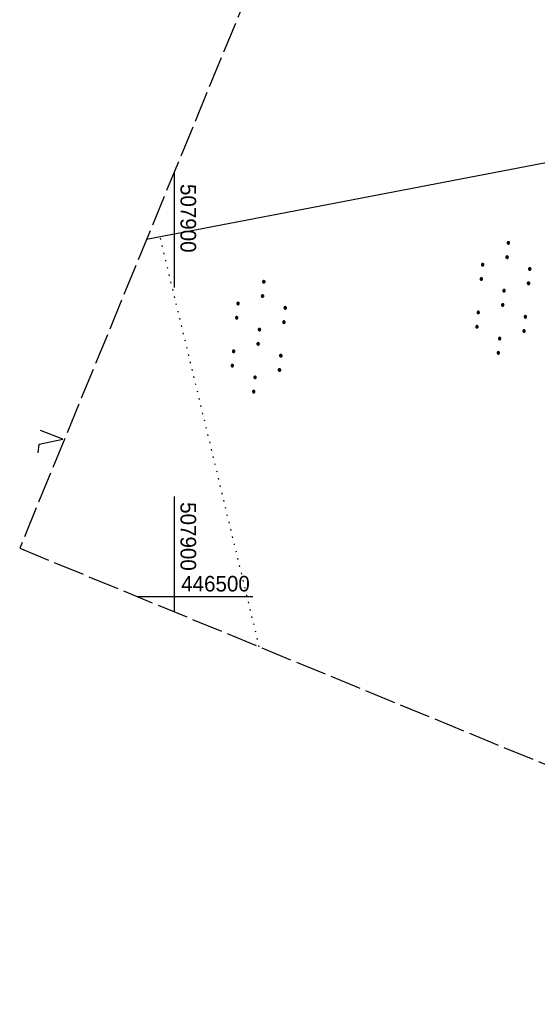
# Model space of a CAD drawing. Extents: x 507875 to 508634, y 446340 to 447363.
# Tile 1 of 70: x 507875 to 507958, y 446435 to 446593. Entities that reach past the tile are written whole.
import ezdxf

# ---------------------------------------------------------------- set-up
doc = ezdxf.new("R2010")
doc.units = 0
doc.header["$LTSCALE"] = 10
doc.header["$MEASUREMENT"] = 0
for name, pattern in [('LT00', [0]), ('LT14', [0.6, 0.5, -0.1]), ('PUNKTX2_STR', [0.6, 0.1, -0.5])]:
    doc.linetypes.add(name, pattern=pattern)
doc.layers.get('0').update_dxf_attribs({"linetype": 'LT00'})
doc.layers.add('-BLATT_127-RAND', color=7, linetype='LT14', plot=False)
for name, color, linetype in [('DFK_KATASTER', 250, 'LT00'), ('DFK_NUTZUNG', 250, 'LT00'), ('DFK_NUTZUNGSGRENZE', 70, 'PUNKTX2_STR'), ('V127_RASTER', 250, 'LT00')]:
    doc.layers.add(name, color=color, linetype=linetype)
doc.styles.get("Standard").update_dxf_attribs({"font": 'ARIAL.TTF'})

# ---------------------------------------------------------------- blocks, each defined once
blk = doc.blocks.new('SYMB7222')
at = {"color": 0, "linetype": 'ByBlock'}
blk.add_line((0, 0.185), (-0.11, -0.185), dxfattribs=at)
blk.add_lwpolyline([(0.25, -0.185), (0.11, -0.185), (0, 0.185)], dxfattribs=at)
blk = doc.blocks.new('SYMB7110')
at = {"color": 0, "linetype": 'ByBlock'}
for p, q in [((-0.515, 0.392919), (-0.515, 0.367081)), ((-0.51, 0.362895), (-0.51, 0.397105)), ((-0.505, 0.399164), (-0.505, 0.360836)), ((-0.5, 0.360204), (-0.5, 0.399796)), ((-0.495, 0.399164), (-0.495, 0.360836)), ((-0.49, 0.362895), (-0.49, 0.397105)), ((-0.485, 0.392919), (-0.485, 0.367081)), ((-0.48, 0.379874), (-0.48, 0.380145)), ((-0.285, 0.392919), (-0.285, 0.367081)), ((-0.28, 0.362895), (-0.28, 0.397105)), ((-0.275, 0.399164), (-0.275, 0.360836)), ((-0.27, 0.360204), (-0.27, 0.399796)), ((-0.265, 0.399164), (-0.265, 0.360836)), ((-0.26, 0.362895), (-0.26, 0.397105)), ((-0.255, 0.392919), (-0.255, 0.367081)), ((-0.25, 0.379874), (-0.25, 0.380146)), ((0.255, 0.392919), (0.255, 0.367081)), ((0.26, 0.362895), (0.26, 0.397105)), ((0.265, 0.399164), (0.265, 0.360836)), ((0.27, 0.360204), (0.27, 0.399796)), ((0.275, 0.399164), (0.275, 0.360836)), ((0.28, 0.362895), (0.28, 0.397105)), ((0.285, 0.392919), (0.285, 0.367081)), ((0.29, 0.379874), (0.29, 0.380145)), ((0.485, 0.392919), (0.485, 0.367081)), ((0.49, 0.362895), (0.49, 0.397105)), ((0.495, 0.399164), (0.495, 0.360836)), ((0.5, 0.360204), (0.5, 0.399796)), ((0.505, 0.399164), (0.505, 0.360836)), ((0.51, 0.362895), (0.51, 0.397105)), ((0.515, 0.392919), (0.515, 0.367081)), ((0.52, 0.379874), (0.52, 0.380146)), ((-0.9, 0.012919), (-0.9, -0.012919)), ((-0.895, -0.017106), (-0.895, 0.017105)), ((-0.89, 0.019164), (-0.89, -0.019164)), ((-0.885, -0.019797), (-0.885, 0.019796)), ((-0.88, 0.019164), (-0.88, -0.019164)), ((-0.875, -0.017106), (-0.875, 0.017105)), ((-0.87, 0.012919), (-0.87, -0.012919)), ((-0.865, -0.000126), (-0.865, 0.000145)), ((-0.67, 0.012919), (-0.67, -0.012919)), ((-0.665, -0.017106), (-0.665, 0.017105)), ((-0.66, 0.019164), (-0.66, -0.019164)), ((-0.655, -0.019797), (-0.655, 0.019796)), ((-0.65, 0.019164), (-0.65, -0.019164)), ((-0.645, -0.017106), (-0.645, 0.017105)), ((-0.64, 0.012919), (-0.64, -0.012919)), ((-0.635, -0.000126), (-0.635, 0.000145)), ((-0.13, 0.012919), (-0.13, -0.012919)), ((-0.125, -0.017105), (-0.125, 0.017105)), ((-0.12, 0.019164), (-0.12, -0.019164)), ((-0.115, -0.019796), (-0.115, 0.019796)), ((-0.11, 0.019164), (-0.11, -0.019164)), ((-0.105, -0.017105), (-0.105, 0.017105)), ((-0.1, 0.012919), (-0.1, -0.012919)), ((-0.095, -0.000126), (-0.095, 0.000146)), ((0.1, 0.012919), (0.1, -0.012919)), ((0.105, -0.017105), (0.105, 0.017105)), ((0.11, 0.019164), (0.11, -0.019164)), ((0.115, -0.019796), (0.115, 0.019796)), ((0.12, 0.019164), (0.12, -0.019164)), ((0.125, -0.017105), (0.125, 0.017105)), ((0.13, 0.012919), (0.13, -0.012919)), ((0.135, -0.000126), (0.135, 0.000146)), ((0.64, 0.012919), (0.64, -0.012919)), ((0.645, -0.017105), (0.645, 0.017105)), ((0.65, 0.019164), (0.65, -0.019164)), ((0.655, -0.019796), (0.655, 0.019796)), ((0.66, 0.019164), (0.66, -0.019164)), ((0.665, -0.017105), (0.665, 0.017105)), ((0.67, 0.012919), (0.67, -0.012919)), ((0.675, -0.000126), (0.675, 0.000146)), ((0.87, 0.012919), (0.87, -0.012919)), ((0.875, -0.017105), (0.875, 0.017105)), ((0.88, 0.019164), (0.88, -0.019164)), ((0.885, -0.019796), (0.885, 0.019796)), ((0.89, 0.019164), (0.89, -0.019164)), ((0.895, -0.017105), (0.895, 0.017105)), ((0.9, 0.012919), (0.9, -0.012919)), ((0.905, -0.000126), (0.905, 0.000146)), ((-0.515, -0.367081), (-0.515, -0.392919)), ((-0.51, -0.397105), (-0.51, -0.362895)), ((-0.505, -0.360836), (-0.505, -0.399164)), ((-0.5, -0.399796), (-0.5, -0.360204)), ((-0.495, -0.360836), (-0.495, -0.399164)), ((-0.49, -0.397106), (-0.49, -0.362895)), ((-0.485, -0.367081), (-0.485, -0.392919)), ((-0.48, -0.380126), (-0.48, -0.379855)), ((-0.285, -0.367081), (-0.285, -0.392919)), ((-0.28, -0.397105), (-0.28, -0.362895)), ((-0.275, -0.360836), (-0.275, -0.399164)), ((-0.27, -0.399796), (-0.27, -0.360204)), ((-0.265, -0.360836), (-0.265, -0.399164)), ((-0.26, -0.397105), (-0.26, -0.362895)), ((-0.255, -0.367081), (-0.255, -0.392919)), ((-0.25, -0.380126), (-0.25, -0.379855)), ((0.255, -0.367081), (0.255, -0.392919)), ((0.26, -0.397105), (0.26, -0.362895)), ((0.265, -0.360836), (0.265, -0.399164)), ((0.27, -0.399796), (0.27, -0.360204)), ((0.275, -0.360836), (0.275, -0.399164)), ((0.28, -0.397105), (0.28, -0.362895)), ((0.285, -0.367081), (0.285, -0.392919)), ((0.29, -0.380126), (0.29, -0.379855)), ((0.485, -0.367081), (0.485, -0.392919)), ((0.49, -0.397105), (0.49, -0.362895)), ((0.495, -0.360836), (0.495, -0.399164)), ((0.5, -0.399796), (0.5, -0.360204)), ((0.505, -0.360836), (0.505, -0.399164)), ((0.51, -0.397105), (0.51, -0.362895)), ((0.515, -0.367081), (0.515, -0.392919)), ((0.52, -0.380126), (0.52, -0.379855))]:
    blk.add_line(p, q, dxfattribs=at)
for points in [[(-0.48, 0.38), (-0.481981, 0.388678), (-0.48753, 0.395637), (-0.49555, 0.399499), (-0.50445, 0.399499), (-0.51247, 0.395637), (-0.518019, 0.388678), (-0.52, 0.38), (-0.518019, 0.371322), (-0.51247, 0.364363), (-0.50445, 0.360501), (-0.49555, 0.360501), (-0.48753, 0.364363), (-0.481981, 0.371322), (-0.48, 0.38)], [(-0.25, 0.38), (-0.251981, 0.388678), (-0.25753, 0.395637), (-0.26555, 0.399499), (-0.27445, 0.399499), (-0.28247, 0.395637), (-0.288019, 0.388678), (-0.29, 0.38), (-0.288019, 0.371322), (-0.28247, 0.364363), (-0.27445, 0.360501), (-0.26555, 0.360501), (-0.25753, 0.364363), (-0.251981, 0.371322), (-0.25, 0.38)], [(0.29, 0.38), (0.288019, 0.388678), (0.28247, 0.395637), (0.27445, 0.399499), (0.26555, 0.399499), (0.25753, 0.395637), (0.251981, 0.388678), (0.25, 0.38), (0.251981, 0.371322), (0.25753, 0.364363), (0.26555, 0.360501), (0.27445, 0.360501), (0.28247, 0.364363), (0.288019, 0.371322), (0.29, 0.38)], [(0.52, 0.38), (0.518019, 0.388678), (0.51247, 0.395637), (0.50445, 0.399499), (0.495549, 0.399499), (0.48753, 0.395637), (0.481981, 0.388678), (0.48, 0.38), (0.481981, 0.371322), (0.48753, 0.364363), (0.495549, 0.360501), (0.50445, 0.360501), (0.51247, 0.364363), (0.518019, 0.371322), (0.52, 0.38)], [(-0.865, 0), (-0.866981, 0.008678), (-0.87253, 0.015637), (-0.88055, 0.019498), (-0.88945, 0.019498), (-0.89747, 0.015637), (-0.903019, 0.008678), (-0.905, 0)], [(-0.905, 0), (-0.903019, -0.008678), (-0.89747, -0.015637), (-0.88945, -0.019499), (-0.88055, -0.019499), (-0.87253, -0.015637), (-0.866981, -0.008678), (-0.865, 0)], [(-0.635, 0), (-0.636981, 0.008678), (-0.64253, 0.015637), (-0.65055, 0.019498), (-0.65945, 0.019498), (-0.66747, 0.015637), (-0.673019, 0.008678), (-0.675, 0)], [(-0.675, 0), (-0.673019, -0.008678), (-0.66747, -0.015637), (-0.65945, -0.019499), (-0.65055, -0.019499), (-0.64253, -0.015637), (-0.636981, -0.008678), (-0.635, 0)], [(-0.095, 0), (-0.096981, 0.008678), (-0.10253, 0.015637), (-0.11055, 0.019499), (-0.11945, 0.019499), (-0.12747, 0.015637), (-0.133019, 0.008678), (-0.135, 0)], [(-0.135, 0), (-0.133019, -0.008678), (-0.12747, -0.015637), (-0.11945, -0.019499), (-0.11055, -0.019499), (-0.10253, -0.015637), (-0.096981, -0.008678), (-0.095, 0)], [(0.135, 0), (0.133019, 0.008678), (0.12747, 0.015637), (0.11945, 0.019499), (0.11055, 0.019499), (0.10253, 0.015637), (0.096981, 0.008678), (0.095, 0)], [(0.095, 0), (0.096981, -0.008678), (0.10253, -0.015637), (0.11055, -0.019499), (0.11945, -0.019499), (0.12747, -0.015637), (0.133019, -0.008678), (0.135, 0)], [(0.675, 0), (0.673019, 0.008678), (0.66747, 0.015637), (0.65945, 0.019499), (0.65055, 0.019499), (0.64253, 0.015637), (0.636981, 0.008678), (0.635, 0)], [(0.635, 0), (0.636981, -0.008678), (0.64253, -0.015637), (0.65055, -0.019499), (0.65945, -0.019499), (0.66747, -0.015637), (0.673019, -0.008678), (0.675, 0)], [(0.905, 0), (0.903019, 0.008678), (0.89747, 0.015637), (0.88945, 0.019499), (0.88055, 0.019499), (0.87253, 0.015637), (0.866981, 0.008678), (0.865, 0)], [(0.865, 0), (0.866981, -0.008678), (0.87253, -0.015637), (0.88055, -0.019499), (0.88945, -0.019499), (0.89747, -0.015637), (0.903019, -0.008678), (0.905, 0)], [(-0.48, -0.38), (-0.481981, -0.371322), (-0.48753, -0.364363), (-0.49555, -0.360501), (-0.50445, -0.360501), (-0.51247, -0.364363), (-0.518019, -0.371322), (-0.52, -0.38), (-0.518019, -0.388678), (-0.51247, -0.395637), (-0.50445, -0.399499), (-0.49555, -0.399499), (-0.48753, -0.395637), (-0.481981, -0.388678), (-0.48, -0.38)], [(-0.25, -0.38), (-0.251981, -0.371322), (-0.25753, -0.364363), (-0.26555, -0.360501), (-0.27445, -0.360501), (-0.28247, -0.364363), (-0.288019, -0.371322), (-0.29, -0.38), (-0.288019, -0.388678), (-0.28247, -0.395637), (-0.27445, -0.399499), (-0.26555, -0.399499), (-0.25753, -0.395637), (-0.251981, -0.388678), (-0.25, -0.38)], [(0.29, -0.38), (0.288019, -0.371322), (0.28247, -0.364363), (0.27445, -0.360501), (0.26555, -0.360501), (0.25753, -0.364363), (0.251981, -0.371322), (0.25, -0.38), (0.251981, -0.388678), (0.25753, -0.395637), (0.26555, -0.399499), (0.27445, -0.399499), (0.28247, -0.395637), (0.288019, -0.388678), (0.29, -0.38)], [(0.52, -0.38), (0.518019, -0.371322), (0.51247, -0.364363), (0.50445, -0.360501), (0.495549, -0.360501), (0.48753, -0.364363), (0.481981, -0.371322), (0.48, -0.38), (0.481981, -0.388678), (0.48753, -0.395637), (0.495549, -0.399499), (0.50445, -0.399499), (0.51247, -0.395637), (0.518019, -0.388678), (0.52, -0.38)]]:
    blk.add_lwpolyline(points, dxfattribs=at)

msp = doc.modelspace()

# ---------------------------------------------------------------- linework, layer by layer
at = {"layer": '-BLATT_127-RAND'}
msp.add_lwpolyline([(508226.91, 447363.29), (507875.2, 446507.77), (508282.15, 446340.47), (508633.86, 447195.99), (508226.91, 447363.29)], dxfattribs=at)
at = {"layer": 'DFK_KATASTER'}
msp.add_line((507895.56, 446557.3), (507962.43, 446570.16), dxfattribs=at)
at = {"layer": 'DFK_NUTZUNGSGRENZE', "ltscale": 0.2}
msp.add_line((507913.64, 446491.96), (507897.72, 446557.71), dxfattribs=at)
at = {"layer": 'V127_RASTER'}
for p, q in [((507900, 446568.09), (507900, 446549.59)), ((507900, 446516.07), (507900, 446497.57)), ((507912.59, 446500), (507894.09, 446500))]:
    msp.add_line(p, q, dxfattribs=at)

# ---------------------------------------------------------------- block references
at = {"layer": 'DFK_NUTZUNG', "yscale": 10, "zscale": 10}
for name, p, xscale, rotation in [('SYMB7110', (507952.8, 446547.91), 9.999999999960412, 264.7377000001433), ('SYMB7110', (507913.56, 446541.68), 9.999999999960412, 264.7377000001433), ('SYMB7222', (507880.26, 446525.4), 10.00000000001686, 264.7377100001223)]:
    msp.add_blockref(name, p, dxfattribs=dict(at, xscale=xscale, rotation=rotation))

# ---------------------------------------------------------------- texts
at = {"layer": 'V127_RASTER', "width": 0.944}
for s, rotation, p in [(' 507900', -89.9984, (507901, 446567.09)), (' 507900', -89.9984, (507901, 446516.07)), (' 446500', 0.0016, (507900.2, 446500.83))]:
    msp.add_text(s, height=2.5, rotation=rotation, dxfattribs=at).set_placement(p)

doc.saveas('drawing.dxf')
